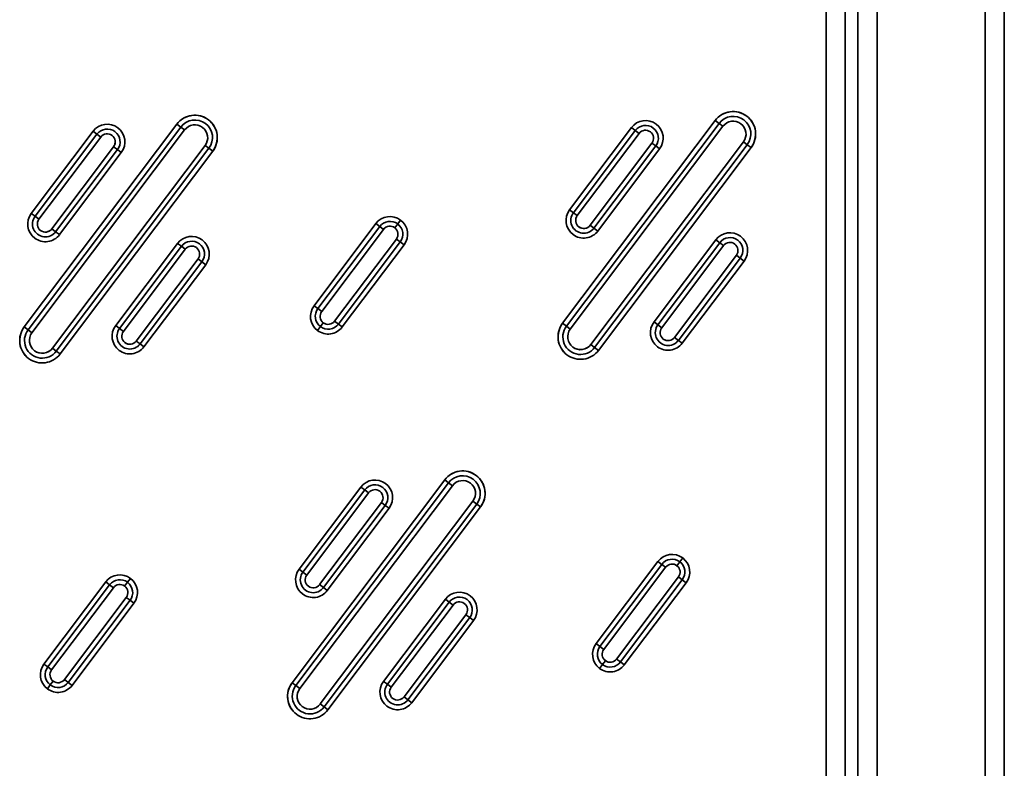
# Model space of a CAD drawing. Extents: x 234 to 1592, y -128 to 1769.
# Tile 7 of 10: x 648 to 954, y 368 to 601. Entities that reach past the tile are written whole.
import ezdxf

# ---------------------------------------------------------------- set-up
doc = ezdxf.new("R2010")
doc.units = 0
doc.layers.get('0').update_dxf_attribs({"lineweight": 13})

# ---------------------------------------------------------------- blocks, each defined once
blk = doc.blocks.new('BLOCK24')
at = {"color": 7, "lineweight": 35}
for p, q in [((549, 725), (549, -155)), ((549, -155), (549, 725)), ((555, -155), (555, 725)), ((555, 725), (555, -155)), ((509.42, 649.57), (509.42, -79.57)), ((509.42, -79.57), (509.42, 649.57)), ((515.4, 649.57), (515.4, -79.57)), ((515.4, -79.57), (515.4, 649.57)), ((499.5, -75.63), (499.5, 645.63)), ((499.5, 645.63), (499.5, -75.63)), ((505.48, -75.63), (505.48, 645.63)), ((505.48, -75.63), (505.48, 645.63)), ((297.4, 432.6), (249.87, 369.49)), ((249.87, 369.49), (297.4, 432.6)), ((465, 433.72), (417.47, 370.62)), ((417.47, 370.62), (465, 433.72)), ((418.67, 369.71), (466.19, 432.82)), ((466.19, 432.82), (418.67, 369.71)), ((251.07, 368.59), (298.59, 431.69)), ((298.59, 431.69), (251.07, 368.59)), ((271.31, 430.37), (252.06, 404.81)), ((252.06, 404.81), (271.31, 430.37)), ((252.27, 367.69), (299.79, 430.79)), ((299.79, 430.79), (252.27, 367.69)), ((253.26, 403.91), (272.51, 429.47)), ((272.51, 429.47), (253.26, 403.91)), ((438.91, 431.5), (419.66, 405.94)), ((419.66, 405.94), (438.91, 431.5)), ((419.87, 368.81), (467.39, 431.92)), ((467.39, 431.92), (419.87, 368.81)), ((420.86, 405.04), (440.11, 430.6)), ((440.11, 430.6), (420.86, 405.04)), ((422.06, 404.14), (441.31, 429.7)), ((441.31, 429.7), (422.06, 404.14)), ((254.46, 403.01), (273.71, 428.57)), ((273.71, 428.57), (254.46, 403.01)), ((445.3, 426.69), (426.05, 401.13)), ((426.05, 401.13), (445.3, 426.69)), ((473.78, 427.1), (426.26, 364)), ((426.26, 364), (473.78, 427.1)), ((474.98, 426.2), (427.45, 363.1)), ((427.45, 363.1), (474.98, 426.2)), ((277.7, 425.56), (258.45, 400)), ((258.45, 400), (277.7, 425.56)), ((306.18, 425.98), (258.66, 362.87)), ((258.66, 362.87), (306.18, 425.98)), ((278.9, 424.66), (259.65, 399.1)), ((259.65, 399.1), (278.9, 424.66)), ((307.38, 425.08), (259.85, 361.97)), ((259.85, 361.97), (307.38, 425.08)), ((260.85, 398.2), (280.1, 423.76)), ((280.1, 423.76), (260.85, 398.2)), ((261.05, 361.07), (308.58, 424.17)), ((308.58, 424.17), (261.05, 361.07)), ((446.5, 425.79), (427.25, 400.22)), ((427.25, 400.22), (446.5, 425.79)), ((428.45, 399.32), (447.7, 424.88)), ((447.7, 424.88), (428.45, 399.32)), ((428.65, 362.19), (476.18, 425.3)), ((476.18, 425.3), (428.65, 362.19)), ((359.35, 401.65), (340.1, 376.09)), ((340.1, 376.09), (359.35, 401.65)), ((341.29, 375.19), (360.55, 400.75)), ((360.55, 400.75), (341.29, 375.19)), ((342.49, 374.29), (361.74, 399.85)), ((361.74, 399.85), (342.49, 374.29)), ((297.6, 395.47), (278.35, 369.91)), ((278.35, 369.91), (297.6, 395.47)), ((365.74, 396.84), (346.49, 371.28)), ((346.49, 371.28), (365.74, 396.84)), ((366.94, 395.94), (347.68, 370.38)), ((347.68, 370.38), (366.94, 395.94)), ((465.2, 396.59), (445.95, 371.03)), ((445.95, 371.03), (465.2, 396.59)), ((447.15, 370.13), (466.4, 395.69)), ((466.4, 395.69), (447.15, 370.13)), ((279.55, 369), (298.8, 394.57)), ((298.8, 394.57), (279.55, 369)), ((280.75, 368.1), (300, 393.66)), ((300, 393.66), (280.75, 368.1)), ((348.88, 369.48), (368.13, 395.04)), ((368.13, 395.04), (348.88, 369.48)), ((448.35, 369.23), (467.6, 394.79)), ((467.6, 394.79), (448.35, 369.23)), ((303.99, 390.65), (284.74, 365.09)), ((284.74, 365.09), (303.99, 390.65)), ((305.19, 389.75), (285.94, 364.19)), ((285.94, 364.19), (305.19, 389.75)), ((471.59, 391.78), (452.34, 366.22)), ((452.34, 366.22), (471.59, 391.78)), ((472.79, 390.88), (453.54, 365.32)), ((453.54, 365.32), (472.79, 390.88)), ((454.74, 364.42), (473.99, 389.98)), ((473.99, 389.98), (454.74, 364.42)), ((287.14, 363.29), (306.39, 388.85)), ((306.39, 388.85), (287.14, 363.29)), ((380.77, 321.89), (333.24, 258.79)), ((333.24, 258.79), (380.77, 321.89)), ((334.44, 257.88), (381.97, 320.99)), ((381.97, 320.99), (334.44, 257.88)), ((354.69, 319.67), (335.44, 294.11)), ((335.44, 294.11), (354.69, 319.67)), ((335.64, 256.98), (383.17, 320.09)), ((383.17, 320.09), (335.64, 256.98)), ((336.63, 293.21), (355.89, 318.77)), ((355.89, 318.77), (336.63, 293.21)), ((337.83, 292.3), (357.08, 317.87)), ((357.08, 317.87), (337.83, 292.3)), ((361.08, 314.86), (341.83, 289.3)), ((341.83, 289.3), (361.08, 314.86)), ((389.56, 315.27), (342.03, 252.17)), ((342.03, 252.17), (389.56, 315.27)), ((362.28, 313.95), (343.02, 288.39)), ((343.02, 288.39), (362.28, 313.95)), ((390.76, 314.37), (343.23, 251.27)), ((343.23, 251.27), (390.76, 314.37)), ((344.22, 287.49), (363.47, 313.05)), ((363.47, 313.05), (344.22, 287.49)), ((344.43, 250.36), (391.95, 313.47)), ((391.95, 313.47), (344.43, 250.36)), ((447.16, 296.52), (427.91, 270.95)), ((427.91, 270.95), (447.16, 296.52)), ((429.11, 270.05), (448.36, 295.61)), ((448.36, 295.61), (429.11, 270.05)), ((430.31, 269.15), (449.56, 294.71)), ((449.56, 294.71), (430.31, 269.15)), ((453.55, 291.7), (434.3, 266.14)), ((434.3, 266.14), (453.55, 291.7)), ((275.24, 290.15), (255.99, 264.59)), ((255.99, 264.59), (275.24, 290.15)), ((257.19, 263.69), (276.44, 289.25)), ((276.44, 289.25), (257.19, 263.69)), ((258.39, 262.78), (277.64, 288.35)), ((277.64, 288.35), (258.39, 262.78)), ((454.75, 290.8), (435.5, 265.24)), ((435.5, 265.24), (454.75, 290.8)), ((436.7, 264.34), (455.95, 289.9)), ((455.95, 289.9), (436.7, 264.34)), ((281.63, 285.34), (262.38, 259.78)), ((262.38, 259.78), (281.63, 285.34)), ((282.83, 284.44), (263.58, 258.87)), ((263.58, 258.87), (282.83, 284.44)), ((264.78, 257.97), (284.03, 283.53)), ((284.03, 283.53), (264.78, 257.97)), ((380.98, 284.76), (361.73, 259.2)), ((361.73, 259.2), (380.98, 284.76)), ((362.92, 258.3), (382.17, 283.86)), ((382.17, 283.86), (362.92, 258.3)), ((364.12, 257.4), (383.37, 282.96)), ((383.37, 282.96), (364.12, 257.4)), ((387.37, 279.95), (368.12, 254.39)), ((368.12, 254.39), (387.37, 279.95)), ((388.57, 279.05), (369.31, 253.49)), ((369.31, 253.49), (388.57, 279.05)), ((370.51, 252.58), (389.76, 278.15)), ((389.76, 278.15), (370.51, 252.58))]:
    blk.add_line(p, q, dxfattribs=at)
at = {"color": 7, "lineweight": 35, "ltscale": 0.0375}
for p, q in [((297.4, 432.6), (298.59, 431.69)), ((298.59, 431.69), (297.4, 432.6)), ((465, 433.72), (466.19, 432.82)), ((466.19, 432.82), (465, 433.72)), ((466.19, 432.82), (467.39, 431.92)), ((466.19, 432.82), (467.39, 431.92)), ((271.31, 430.37), (272.51, 429.47)), ((272.51, 429.47), (271.31, 430.37)), ((272.51, 429.47), (273.71, 428.57)), ((272.51, 429.47), (273.71, 428.57)), ((298.59, 431.69), (299.79, 430.79)), ((298.59, 431.69), (299.79, 430.79)), ((438.91, 431.5), (440.11, 430.6)), ((440.11, 430.6), (438.91, 431.5)), ((440.11, 430.6), (441.31, 429.7)), ((440.11, 430.6), (441.31, 429.7)), ((445.3, 426.69), (446.5, 425.79)), ((445.3, 426.69), (446.5, 425.79)), ((473.78, 427.1), (474.98, 426.2)), ((473.78, 427.1), (474.98, 426.2)), ((474.98, 426.2), (476.18, 425.3)), ((476.18, 425.3), (474.98, 426.2)), ((277.7, 425.56), (278.9, 424.66)), ((277.7, 425.56), (278.9, 424.66)), ((278.9, 424.66), (280.1, 423.76)), ((280.1, 423.76), (278.9, 424.66)), ((306.18, 425.98), (307.38, 425.08)), ((306.18, 425.98), (307.38, 425.08)), ((307.38, 425.08), (308.58, 424.17)), ((308.58, 424.17), (307.38, 425.08)), ((446.5, 425.79), (447.7, 424.88)), ((447.7, 424.88), (446.5, 425.79)), ((253.26, 403.91), (252.06, 404.81)), ((252.06, 404.81), (253.26, 403.91)), ((420.86, 405.04), (419.66, 405.94)), ((419.66, 405.94), (420.86, 405.04)), ((422.06, 404.14), (420.86, 405.04)), ((422.06, 404.14), (420.86, 405.04)), ((254.46, 403.01), (253.26, 403.91)), ((254.46, 403.01), (253.26, 403.91)), ((360.55, 400.75), (359.35, 401.65)), ((359.35, 401.65), (360.55, 400.75)), ((367.05, 402.74), (366.15, 401.54)), ((366.15, 401.54), (367.05, 402.74)), ((259.65, 399.1), (258.45, 400)), ((259.65, 399.1), (258.45, 400)), ((259.65, 399.1), (260.85, 398.2)), ((260.85, 398.2), (259.65, 399.1)), ((360.55, 400.75), (361.74, 399.85)), ((360.55, 400.75), (361.74, 399.85)), ((366.15, 401.54), (365.24, 400.34)), ((365.24, 400.34), (366.15, 401.54)), ((427.25, 400.22), (426.05, 401.13)), ((427.25, 400.22), (426.05, 401.13)), ((427.25, 400.22), (428.45, 399.32)), ((428.45, 399.32), (427.25, 400.22)), ((297.6, 395.47), (298.8, 394.57)), ((298.8, 394.57), (297.6, 395.47)), ((365.74, 396.84), (366.94, 395.94)), ((365.74, 396.84), (366.94, 395.94)), ((366.94, 395.94), (368.13, 395.04)), ((368.13, 395.04), (366.94, 395.94)), ((465.2, 396.59), (466.4, 395.69)), ((466.4, 395.69), (465.2, 396.59)), ((466.4, 395.69), (467.6, 394.79)), ((466.4, 395.69), (467.6, 394.79)), ((298.8, 394.57), (300, 393.66)), ((298.8, 394.57), (300, 393.66)), ((303.99, 390.65), (305.19, 389.75)), ((303.99, 390.65), (305.19, 389.75)), ((305.19, 389.75), (306.39, 388.85)), ((306.39, 388.85), (305.19, 389.75)), ((471.59, 391.78), (472.79, 390.88)), ((471.59, 391.78), (472.79, 390.88)), ((472.79, 390.88), (473.99, 389.98)), ((473.99, 389.98), (472.79, 390.88)), ((341.29, 375.19), (340.1, 376.09)), ((340.1, 376.09), (341.29, 375.19)), ((342.49, 374.29), (341.29, 375.19)), ((342.49, 374.29), (341.29, 375.19)), ((347.68, 370.38), (346.49, 371.28)), ((347.68, 370.38), (346.49, 371.28)), ((447.15, 370.13), (445.95, 371.03)), ((445.95, 371.03), (447.15, 370.13)), ((251.07, 368.59), (249.87, 369.49)), ((249.87, 369.49), (251.07, 368.59)), ((252.27, 367.69), (251.07, 368.59)), ((252.27, 367.69), (251.07, 368.59)), ((279.55, 369), (278.35, 369.91)), ((278.35, 369.91), (279.55, 369)), ((280.75, 368.1), (279.55, 369)), ((280.75, 368.1), (279.55, 369)), ((342.08, 369.59), (341.18, 368.39)), ((341.18, 368.39), (342.08, 369.59)), ((342.98, 370.79), (342.08, 369.59)), ((342.08, 369.59), (342.98, 370.79)), ((347.68, 370.38), (348.88, 369.48)), ((348.88, 369.48), (347.68, 370.38)), ((418.67, 369.71), (417.47, 370.62)), ((417.47, 370.62), (418.67, 369.71)), ((419.87, 368.81), (418.67, 369.71)), ((419.87, 368.81), (418.67, 369.71)), ((448.35, 369.23), (447.15, 370.13)), ((448.35, 369.23), (447.15, 370.13)), ((285.94, 364.19), (284.74, 365.09)), ((285.94, 364.19), (284.74, 365.09)), ((453.54, 365.32), (452.34, 366.22)), ((453.54, 365.32), (452.34, 366.22)), ((453.54, 365.32), (454.74, 364.42)), ((454.74, 364.42), (453.54, 365.32)), ((259.85, 361.97), (258.66, 362.87)), ((259.85, 361.97), (258.66, 362.87)), ((259.85, 361.97), (261.05, 361.07)), ((261.05, 361.07), (259.85, 361.97)), ((285.94, 364.19), (287.14, 363.29)), ((287.14, 363.29), (285.94, 364.19)), ((427.45, 363.1), (426.26, 364)), ((427.45, 363.1), (426.26, 364)), ((427.45, 363.1), (428.65, 362.19)), ((428.65, 362.19), (427.45, 363.1)), ((380.77, 321.89), (381.97, 320.99)), ((381.97, 320.99), (380.77, 321.89)), ((354.69, 319.67), (355.89, 318.77)), ((355.89, 318.77), (354.69, 319.67)), ((381.97, 320.99), (383.17, 320.09)), ((381.97, 320.99), (383.17, 320.09)), ((355.89, 318.77), (357.08, 317.87)), ((355.89, 318.77), (357.08, 317.87)), ((361.08, 314.86), (362.28, 313.95)), ((361.08, 314.86), (362.28, 313.95)), ((362.28, 313.95), (363.47, 313.05)), ((363.47, 313.05), (362.28, 313.95)), ((389.56, 315.27), (390.76, 314.37)), ((389.56, 315.27), (390.76, 314.37)), ((390.76, 314.37), (391.95, 313.47)), ((391.95, 313.47), (390.76, 314.37)), ((454.87, 297.6), (453.96, 296.4)), ((453.96, 296.4), (454.87, 297.6)), ((448.36, 295.61), (447.16, 296.52)), ((447.16, 296.52), (448.36, 295.61)), ((448.36, 295.61), (449.56, 294.71)), ((448.36, 295.61), (449.56, 294.71)), ((453.96, 296.4), (453.06, 295.2)), ((453.06, 295.2), (453.96, 296.4)), ((282.95, 291.24), (282.04, 290.04)), ((282.04, 290.04), (282.95, 291.24)), ((336.63, 293.21), (335.44, 294.11)), ((335.44, 294.11), (336.63, 293.21)), ((337.83, 292.3), (336.63, 293.21)), ((337.83, 292.3), (336.63, 293.21)), ((453.55, 291.7), (454.75, 290.8)), ((453.55, 291.7), (454.75, 290.8)), ((276.44, 289.25), (275.24, 290.15)), ((275.24, 290.15), (276.44, 289.25)), ((276.44, 289.25), (277.64, 288.35)), ((276.44, 289.25), (277.64, 288.35)), ((282.04, 290.04), (281.14, 288.84)), ((281.14, 288.84), (282.04, 290.04)), ((343.02, 288.39), (341.83, 289.3)), ((343.02, 288.39), (341.83, 289.3)), ((343.02, 288.39), (344.22, 287.49)), ((344.22, 287.49), (343.02, 288.39)), ((454.75, 290.8), (455.95, 289.9)), ((455.95, 289.9), (454.75, 290.8)), ((281.63, 285.34), (282.83, 284.44)), ((281.63, 285.34), (282.83, 284.44)), ((282.83, 284.44), (284.03, 283.53)), ((284.03, 283.53), (282.83, 284.44)), ((380.98, 284.76), (382.17, 283.86)), ((382.17, 283.86), (380.98, 284.76)), ((382.17, 283.86), (383.37, 282.96)), ((382.17, 283.86), (383.37, 282.96)), ((387.37, 279.95), (388.57, 279.05)), ((387.37, 279.95), (388.57, 279.05)), ((388.57, 279.05), (389.76, 278.15)), ((389.76, 278.15), (388.57, 279.05)), ((429.11, 270.05), (427.91, 270.95)), ((427.91, 270.95), (429.11, 270.05)), ((430.31, 269.15), (429.11, 270.05)), ((430.31, 269.15), (429.11, 270.05)), ((257.19, 263.69), (255.99, 264.59)), ((255.99, 264.59), (257.19, 263.69)), ((258.39, 262.78), (257.19, 263.69)), ((258.39, 262.78), (257.19, 263.69)), ((429.9, 264.45), (429, 263.25)), ((429, 263.25), (429.9, 264.45)), ((430.8, 265.65), (429.9, 264.45)), ((429.9, 264.45), (430.8, 265.65)), ((435.5, 265.24), (434.3, 266.14)), ((435.5, 265.24), (434.3, 266.14)), ((435.5, 265.24), (436.7, 264.34)), ((436.7, 264.34), (435.5, 265.24)), ((257.98, 258.09), (257.08, 256.89)), ((257.08, 256.89), (257.98, 258.09)), ((258.88, 259.28), (257.98, 258.09)), ((257.98, 258.09), (258.88, 259.28)), ((263.58, 258.87), (262.38, 259.78)), ((263.58, 258.87), (262.38, 259.78)), ((263.58, 258.87), (264.78, 257.97)), ((264.78, 257.97), (263.58, 258.87)), ((334.44, 257.88), (333.24, 258.79)), ((333.24, 258.79), (334.44, 257.88)), ((335.64, 256.98), (334.44, 257.88)), ((335.64, 256.98), (334.44, 257.88)), ((362.92, 258.3), (361.73, 259.2)), ((361.73, 259.2), (362.92, 258.3)), ((364.12, 257.4), (362.92, 258.3)), ((364.12, 257.4), (362.92, 258.3)), ((343.23, 251.27), (342.03, 252.17)), ((343.23, 251.27), (342.03, 252.17)), ((369.31, 253.49), (368.12, 254.39)), ((369.31, 253.49), (368.12, 254.39)), ((369.31, 253.49), (370.51, 252.58)), ((370.51, 252.58), (369.31, 253.49)), ((343.23, 251.27), (344.43, 250.36)), ((344.43, 250.36), (343.23, 251.27))]:
    blk.add_line(p, q, dxfattribs=at)
at = {"color": 7, "lineweight": 35}
for centre, radius, start, end in [((302.99, 428.38), 7, 53.0153, 143.0153), ((302.99, 428.38), 7, 53.0152, 143.0153), ((470.59, 429.51), 7, 53.0153, 143.0153), ((470.59, 429.51), 7, 53.0152, 143.0153), ((275.71, 427.07), 5.5, 53.0153, 143.0153), ((275.71, 427.07), 5.5, 53.0153, 143.0153), ((302.99, 428.38), 5.5, 323.0153, 143.0153), ((302.99, 428.38), 5.5, 323.0153, 143.0153), ((302.99, 428.38), 4, 53.0153, 143.0153), ((302.99, 428.38), 4, 53.0189, 143.0117), ((302.99, 428.38), 7, 323.0153, 53.0153), ((302.99, 428.38), 7, 323.0152, 53.0153), ((443.3, 428.19), 5.5, 53.0153, 143.0153), ((443.3, 428.19), 5.5, 53.0153, 143.0153), ((443.3, 428.19), 5.5, 323.0153, 53.0153), ((443.3, 428.19), 5.5, 323.0153, 53.0153), ((470.59, 429.51), 5.5, 323.0153, 143.0153), ((470.59, 429.51), 5.5, 323.0153, 143.0153), ((470.59, 429.51), 4, 53.0153, 143.0153), ((470.59, 429.51), 4, 53.0189, 143.0117), ((470.59, 429.51), 4, 323.0153, 53.0153), ((470.59, 429.51), 4, 323.0189, 53.0117), ((470.59, 429.51), 7, 323.0153, 53.0153), ((470.59, 429.51), 7, 323.0152, 53.0153), ((275.71, 427.07), 4, 323.0153, 143.0153), ((275.71, 427.07), 4, 323.0153, 143.0153), ((275.71, 427.07), 2.5, 53.0153, 143.0153), ((275.71, 427.07), 2.5, 53.0189, 143.0118), ((275.71, 427.07), 5.5, 323.0153, 53.0153), ((275.71, 427.07), 5.5, 323.0153, 53.0153), ((302.99, 428.38), 4, 323.0153, 53.0153), ((302.99, 428.38), 4, 323.0189, 53.0117), ((443.3, 428.19), 4, 323.0153, 143.0153), ((443.3, 428.19), 4, 323.0153, 143.0153), ((443.3, 428.19), 2.5, 53.0153, 143.0153), ((443.3, 428.19), 2.5, 53.0189, 143.0118), ((443.3, 428.19), 2.5, 323.0153, 53.0153), ((443.3, 428.19), 2.5, 323.0189, 53.0118), ((275.71, 427.07), 2.5, 323.0153, 53.0153), ((275.7, 427.07), 2.5, 323.0189, 53.0118), ((256.45, 401.5), 5.5, 143.0153, 233.0153), ((256.45, 401.5), 5.5, 143.0153, 233.0153), ((424.05, 402.63), 5.5, 143.0153, 233.0153), ((424.05, 402.63), 5.5, 143.0153, 233.0153), ((424.05, 402.63), 4, 143.0153, 323.0153), ((424.05, 402.63), 4, 143.0153, 323.0153), ((256.45, 401.5), 4, 143.0153, 323.0153), ((256.45, 401.5), 4, 143.0153, 323.0153), ((256.45, 401.5), 2.5, 143.0153, 233.0153), ((256.45, 401.5), 2.5, 143.0189, 233.0118), ((363.74, 398.35), 5.5, 53.0153, 143.0153), ((363.74, 398.35), 5.5, 53.0153, 143.0153), ((363.74, 398.35), 4, 53.0153, 143.0153), ((363.74, 398.35), 4, 53.0153, 143.0153), ((363.74, 398.35), 5.5, 323.0153, 53.0153), ((363.74, 398.35), 5.5, 323.0153, 53.0153), ((424.05, 402.63), 2.5, 143.0153, 233.0153), ((424.05, 402.63), 2.5, 143.0189, 233.0118), ((256.45, 401.5), 2.5, 233.0153, 323.0153), ((256.45, 401.5), 2.5, 233.0189, 323.0118), ((363.74, 398.35), 2.5, 53.0153, 143.0153), ((363.74, 398.35), 2.5, 53.0189, 143.0118), ((363.74, 398.35), 2.5, 323.0153, 53.0153), ((363.74, 398.35), 2.5, 323.0189, 53.0118), ((363.74, 398.35), 4, 323.0153, 53.0153), ((363.74, 398.35), 4, 323.0153, 53.0153), ((424.05, 402.63), 5.5, 233.0153, 323.0153), ((424.05, 402.63), 5.5, 233.0153, 323.0153), ((424.05, 402.63), 2.5, 233.0153, 323.0153), ((424.05, 402.63), 2.5, 233.0189, 323.0118), ((469.59, 393.29), 5.5, 53.0153, 143.0153), ((469.59, 393.29), 5.5, 53.0153, 143.0153), ((256.45, 401.5), 5.5, 233.0153, 323.0153), ((256.45, 401.5), 5.5, 233.0153, 323.0153), ((301.99, 392.16), 5.5, 53.0153, 143.0153), ((301.99, 392.16), 5.5, 53.0153, 143.0153), ((301.99, 392.16), 4, 323.0153, 143.0153), ((301.99, 392.16), 4, 323.0153, 143.0153), ((301.99, 392.16), 5.5, 323.0153, 53.0153), ((301.99, 392.16), 5.5, 323.0153, 53.0153), ((469.59, 393.29), 4, 323.0153, 143.0153), ((469.59, 393.29), 4, 323.0153, 143.0153), ((469.59, 393.29), 2.5, 53.0153, 143.0153), ((469.59, 393.29), 2.5, 53.0189, 143.0118), ((469.59, 393.29), 5.5, 323.0153, 53.0153), ((469.59, 393.29), 5.5, 323.0153, 53.0153), ((301.99, 392.16), 2.5, 53.0153, 143.0153), ((301.99, 392.16), 2.5, 53.0189, 143.0118), ((301.99, 392.16), 2.5, 323.0153, 53.0153), ((301.99, 392.16), 2.5, 323.0189, 53.0118), ((469.59, 393.29), 2.5, 323.0153, 53.0153), ((469.59, 393.29), 2.5, 323.0189, 53.0118), ((344.49, 372.78), 5.5, 143.0153, 233.0153), ((344.49, 372.78), 5.5, 143.0153, 233.0153), ((344.49, 372.78), 4, 143.0153, 233.0153), ((344.49, 372.78), 4, 143.0153, 233.0153), ((344.49, 372.78), 2.5, 143.0153, 233.0153), ((344.49, 372.78), 2.5, 143.0189, 233.0118), ((344.49, 372.78), 2.5, 233.0153, 323.0153), ((344.49, 372.78), 2.5, 233.0189, 323.0118), ((450.34, 367.72), 5.5, 143.0153, 233.0153), ((450.34, 367.72), 5.5, 143.0153, 233.0153), ((255.46, 365.28), 7, 143.0153, 233.0153), ((255.46, 365.28), 7, 143.0152, 233.0153), ((255.46, 365.28), 5.5, 143.0153, 323.0153), ((255.46, 365.28), 5.5, 143.0153, 323.0153), ((282.74, 366.6), 5.5, 143.0153, 233.0153), ((282.74, 366.6), 5.5, 143.0153, 233.0153), ((282.74, 366.6), 4, 143.0153, 323.0153), ((282.74, 366.6), 4, 143.0153, 323.0153), ((282.74, 366.6), 2.5, 143.0153, 233.0153), ((282.74, 366.6), 2.5, 143.0189, 233.0118), ((344.49, 372.78), 5.5, 233.0153, 323.0153), ((344.49, 372.78), 5.5, 233.0153, 323.0153), ((344.49, 372.78), 4, 233.0153, 323.0153), ((344.49, 372.78), 4, 233.0153, 323.0153), ((423.06, 366.41), 7, 143.0153, 233.0153), ((423.06, 366.41), 7, 143.0152, 233.0153), ((423.06, 366.41), 5.5, 143.0153, 323.0153), ((423.06, 366.41), 5.5, 143.0153, 323.0153), ((423.06, 366.41), 4, 143.0153, 233.0153), ((423.06, 366.41), 4, 143.0189, 233.0117), ((450.34, 367.72), 4, 143.0153, 323.0153), ((450.34, 367.72), 4, 143.0153, 323.0153), ((450.34, 367.72), 2.5, 143.0153, 233.0153), ((450.34, 367.72), 2.5, 143.0189, 233.0118), ((255.46, 365.28), 4, 143.0153, 233.0153), ((255.46, 365.28), 4, 143.0189, 233.0117), ((282.74, 366.6), 2.5, 233.0153, 323.0153), ((282.74, 366.6), 2.5, 233.0189, 323.0118), ((450.34, 367.72), 2.5, 233.0153, 323.0153), ((450.34, 367.72), 2.5, 233.0189, 323.0118), ((255.46, 365.28), 4, 233.0153, 323.0153), ((255.46, 365.28), 4, 233.0189, 323.0117), ((282.74, 366.6), 5.5, 233.0153, 323.0153), ((282.74, 366.6), 5.5, 233.0153, 323.0153), ((423.06, 366.41), 7, 233.0153, 323.0153), ((423.06, 366.41), 7, 233.0152, 323.0153), ((423.06, 366.41), 4, 233.0153, 323.0153), ((423.06, 366.41), 4, 233.0189, 323.0117), ((450.34, 367.72), 5.5, 233.0153, 323.0153), ((450.34, 367.72), 5.5, 233.0153, 323.0153), ((255.46, 365.28), 7, 233.0153, 323.0153), ((255.46, 365.28), 7, 233.0152, 323.0153), ((386.36, 317.68), 7, 53.0153, 143.0153), ((386.36, 317.68), 7, 53.0152, 143.0153), ((386.36, 317.68), 5.5, 323.0153, 143.0153), ((386.36, 317.68), 5.5, 323.0153, 143.0153), ((386.36, 317.68), 7, 323.0153, 53.0153), ((386.36, 317.68), 7, 323.0152, 53.0153), ((359.08, 316.36), 5.5, 53.0153, 143.0153), ((359.08, 316.36), 5.5, 53.0153, 143.0153), ((359.08, 316.36), 4, 323.0153, 143.0153), ((359.08, 316.36), 4, 323.0153, 143.0153), ((359.08, 316.36), 2.5, 53.0153, 143.0153), ((359.08, 316.36), 2.5, 53.0189, 143.0118), ((359.08, 316.36), 5.5, 323.0153, 53.0153), ((359.08, 316.36), 5.5, 323.0153, 53.0153), ((386.36, 317.68), 4, 53.0153, 143.0153), ((386.36, 317.68), 4, 53.0189, 143.0117), ((386.36, 317.68), 4, 323.0153, 53.0153), ((386.36, 317.68), 4, 323.0189, 53.0117), ((359.08, 316.36), 2.5, 323.0153, 53.0153), ((359.08, 316.36), 2.5, 323.0189, 53.0118), ((451.56, 293.21), 5.5, 53.0153, 143.0153), ((451.56, 293.21), 5.5, 53.0153, 143.0153), ((451.56, 293.21), 5.5, 323.0153, 53.0153), ((451.56, 293.21), 5.5, 323.0153, 53.0153), ((451.56, 293.21), 4, 53.0153, 143.0153), ((451.56, 293.21), 4, 53.0153, 143.0153), ((451.56, 293.21), 2.5, 53.0153, 143.0153), ((451.56, 293.21), 2.5, 53.0189, 143.0118), ((451.56, 293.21), 2.5, 323.0153, 53.0153), ((451.56, 293.21), 2.5, 323.0189, 53.0118), ((451.56, 293.21), 4, 323.0153, 53.0153), ((451.56, 293.21), 4, 323.0153, 53.0153), ((279.64, 286.84), 5.5, 53.0153, 143.0153), ((279.64, 286.84), 5.5, 53.0153, 143.0153), ((279.64, 286.84), 5.5, 323.0153, 53.0153), ((279.64, 286.84), 5.5, 323.0153, 53.0153), ((339.83, 290.8), 5.5, 143.0153, 233.0153), ((339.83, 290.8), 5.5, 143.0153, 233.0153), ((339.83, 290.8), 4, 143.0153, 323.0153), ((339.83, 290.8), 4, 143.0153, 323.0153), ((339.83, 290.8), 2.5, 143.0153, 233.0153), ((339.83, 290.8), 2.5, 143.0189, 233.0118), ((279.64, 286.84), 4, 53.0153, 143.0153), ((279.64, 286.84), 4, 53.0153, 143.0153), ((279.64, 286.84), 2.5, 53.0153, 143.0153), ((279.64, 286.84), 2.5, 53.0189, 143.0118), ((279.64, 286.84), 2.5, 323.0153, 53.0153), ((279.64, 286.84), 2.5, 323.0189, 53.0118), ((279.64, 286.84), 4, 323.0153, 53.0153), ((279.64, 286.84), 4, 323.0153, 53.0153), ((339.83, 290.8), 2.5, 233.0153, 323.0153), ((339.83, 290.8), 2.5, 233.0189, 323.0118), ((339.83, 290.8), 5.5, 233.0153, 323.0153), ((339.83, 290.8), 5.5, 233.0153, 323.0153), ((385.37, 281.45), 5.5, 53.0153, 143.0153), ((385.37, 281.45), 5.5, 53.0153, 143.0153), ((385.37, 281.45), 4, 323.0153, 143.0153), ((385.37, 281.45), 4, 323.0153, 143.0153), ((385.37, 281.45), 5.5, 323.0153, 53.0153), ((385.37, 281.45), 5.5, 323.0153, 53.0153), ((385.37, 281.45), 2.5, 53.0153, 143.0153), ((385.37, 281.45), 2.5, 53.0189, 143.0118), ((385.37, 281.45), 2.5, 323.0153, 53.0153), ((385.37, 281.45), 2.5, 323.0189, 53.0118), ((432.31, 267.65), 5.5, 143.0153, 233.0153), ((432.31, 267.65), 5.5, 143.0153, 233.0153), ((432.31, 267.65), 4, 143.0153, 233.0153), ((432.31, 267.65), 4, 143.0153, 233.0153), ((432.31, 267.65), 2.5, 143.0153, 233.0153), ((432.31, 267.65), 2.5, 143.0189, 233.0118), ((260.39, 261.28), 5.5, 143.0153, 233.0153), ((260.39, 261.28), 5.5, 143.0153, 233.0153), ((260.39, 261.28), 4, 143.0153, 233.0153), ((260.39, 261.28), 4, 143.0153, 233.0153), ((432.31, 267.65), 5.5, 233.0153, 323.0153), ((432.31, 267.65), 5.5, 233.0153, 323.0153), ((432.31, 267.65), 4, 233.0153, 323.0153), ((432.31, 267.65), 4, 233.0153, 323.0153), ((432.31, 267.65), 2.5, 233.0153, 323.0153), ((432.31, 267.65), 2.5, 233.0189, 323.0118), ((260.39, 261.28), 2.5, 143.0153, 233.0153), ((260.39, 261.28), 2.5, 143.0189, 233.0118), ((260.39, 261.28), 5.5, 233.0153, 323.0153), ((260.39, 261.28), 5.5, 233.0153, 323.0153), ((260.39, 261.28), 4, 233.0153, 323.0153), ((260.39, 261.28), 4, 233.0153, 323.0153), ((260.39, 261.28), 2.5, 233.0153, 323.0153), ((260.39, 261.28), 2.5, 233.0189, 323.0118), ((338.84, 254.57), 7, 143.0153, 233.0153), ((338.84, 254.57), 7, 143.0152, 233.0153), ((338.84, 254.57), 5.5, 143.0153, 323.0153), ((338.84, 254.57), 5.5, 143.0153, 323.0153), ((366.12, 255.89), 5.5, 143.0153, 233.0153), ((366.12, 255.89), 5.5, 143.0153, 233.0153), ((366.12, 255.89), 4, 143.0153, 323.0153), ((366.12, 255.89), 4, 143.0153, 323.0153), ((338.84, 254.57), 4, 143.0153, 233.0153), ((338.84, 254.57), 4, 143.0189, 233.0117), ((366.12, 255.89), 2.5, 143.0153, 233.0153), ((366.12, 255.89), 2.5, 143.0189, 233.0118), ((338.84, 254.57), 4, 233.0153, 323.0153), ((338.84, 254.57), 4, 233.0189, 323.0117), ((366.12, 255.89), 5.5, 233.0153, 323.0153), ((366.12, 255.89), 5.5, 233.0153, 323.0153), ((366.12, 255.89), 2.5, 233.0153, 323.0153), ((366.12, 255.89), 2.5, 233.0189, 323.0118), ((338.84, 254.57), 7, 233.0153, 323.0153), ((338.84, 254.57), 7, 233.0152, 323.0153)]:
    blk.add_arc(centre, radius, start, end, dxfattribs=at)

msp = doc.modelspace()

# ---------------------------------------------------------------- block references
at = {"lineweight": 0}
msp.add_blockref('BLOCK24', (399.5, 135.5), dxfattribs=at)

doc.saveas('drawing.dxf')
